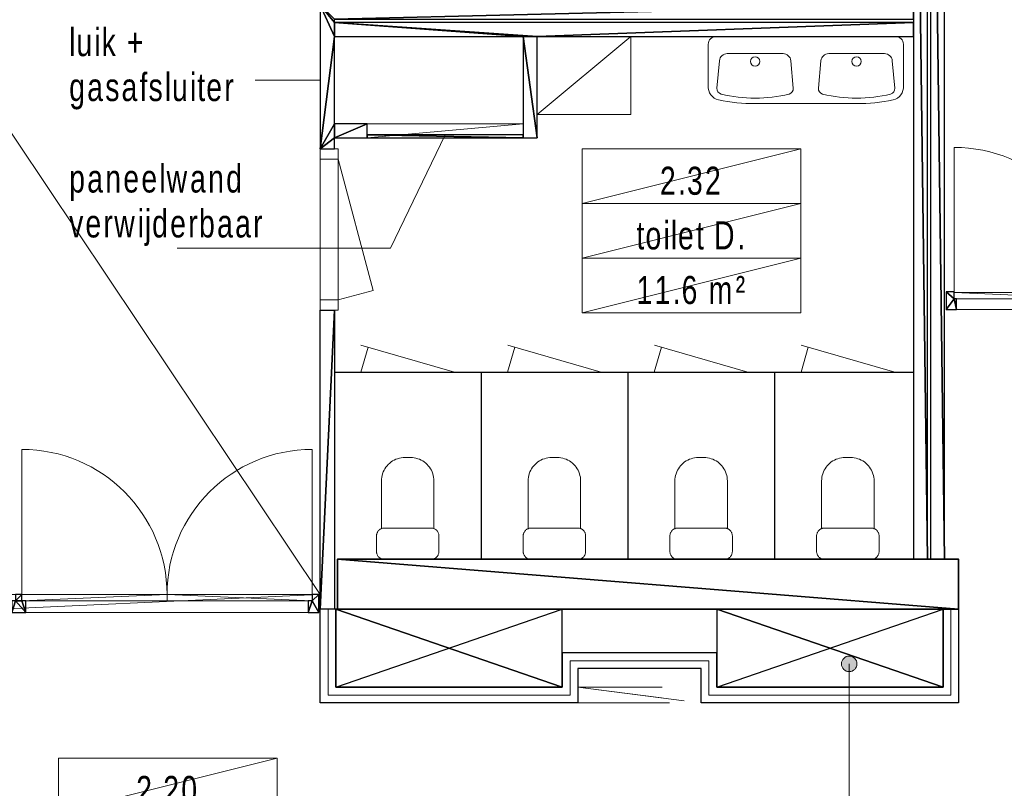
# Model space of a CAD drawing. Header units: millimetres. Extents: x -437 to 139813, y -473 to 90544.
# Tile 21 of 149: x 57887 to 64195, y 45827 to 50752. Entities that reach past the tile are written whole.
import ezdxf

# ---------------------------------------------------------------- set-up
doc = ezdxf.new("R2010")
doc.units = ezdxf.units.MM
doc.linetypes.add('DGN Style 2', pattern=[1144.760206, 686.856124, -457.904082])
for name, color, linetype, lineweight in [('059 Kader (tekening)', 253, 'Continuous', 13), ('19012-DO-laag 02 - 004 Ruimtenummers', 253, 'Continuous', 13), ('19012-DO-laag 02 - 004a ruimtenr+plafond hoogte', 253, 'Continuous', 13), ('19012-DO-laag 02 - 008 Sanitair - Keukeninrichting', 253, 'Continuous', 13), ('19012-DO-laag 02 - 032 Ramen - Deuren binnen', 253, 'Continuous', 13)]:
    doc.layers.add(name, color=color, linetype=linetype, lineweight=lineweight)
doc.layers.add('Xref', color=253, linetype='Continuous')
doc.styles.add('Arial 1.8 mm', font='arial.ttf', dxfattribs={"width": 0.722222, "height": 1.8})
doc.linetypes.add('isolatie(deken)', pattern='A,-0.5,[24,dgnlstyle-ags_linetypes_v8.shx,S=0.009524,R=0,X=0,Y=0],-0.5', length=1)

# ---------------------------------------------------------------- blocks, each defined once
blk = doc.blocks.new('AE1')
at = {"layer": '059 Kader (tekening)', "color": 12, "linetype": 'Continuous', "lineweight": 13}
mesh = blk.add_polyface(dxfattribs=at)
corners = [(0, 0), (1399, 0), (1399, 841), (0, 841)]
mesh.append_faces([[corners[k] for k in face] for face in [(3, 1, 2)]], dxfattribs={"vtx0": -1, "color": 12})
mesh.append_faces([[corners[k] for k in face] for face in [(3, 0, 1)]], dxfattribs={"vtx2": -1, "color": 12})
at = {"layer": '059 Kader (tekening)', "color": 12, "linetype": 'Continuous', "lineweight": 35}
mesh = blk.add_polyface(dxfattribs=at)
corners = [(10, 10), (1389, 10), (1389, 831), (10, 831)]
mesh.append_faces([[corners[k] for k in face] for face in [(0, 2, 3)]], dxfattribs={"vtx0": -1, "color": 12})
mesh.append_faces([[corners[k] for k in face] for face in [(1, 2, 0)]], dxfattribs={"vtx1": -1, "color": 12})
blk = doc.blocks.new('AM32-002')
at = {"color": 0, "linetype": 'ByBlock', "lineweight": -2}
blk.add_3dface([(67, 0), (67, 114), (0, 114), (0, 0)], dxfattribs=at)
blk = doc.blocks.new('WA 21')
at = {"layer": '19012-DO-laag 02 - 008 Sanitair - Keukeninrichting', "color": 254, "linetype": 'Continuous', "lineweight": 13}
for p, q in [((575, 0), (-575, 0)), ((-625, -315.9), (-625, -50)), ((625, -315.9), (625, -50)), ((-146.1, -110), (-503.9, -110)), ((503.9, -110), (146.1, -110)), ((-553.7, -155.6), (-569.4, -332)), ((-80.6, -332), (-96.3, -155.6)), ((96.3, -155.6), (80.6, -332)), ((569.4, -332), (553.7, -155.6)), ((325, -430), (-325, -430))]:
    blk.add_line(p, q, dxfattribs=at)
for centre in [(-325, -160), (325, -160)]:
    blk.add_circle(centre, 30, dxfattribs=at)
for centre, radius, start, end in [((-575, -50), 50, 90, 180), ((-503.9, -160), 50, 90.00003, 174.91646), ((-146.1, -160), 50, 5.08354, 89.99997), ((146.1, -160), 50, 90.00003, 174.91646), ((503.9, -160), 50, 5.08354, 89.99997), ((-540.3, -323.4), 85, 174.91654, 257.28776), ((-534.5, -335.1), 35, 174.91646, 256.44645), ((-325, 534.1), 929.1, 256.44641, 283.55359), ((-115.5, -335.1), 35, 283.55355, 5.08354), ((115.5, -335.1), 35, 174.91646, 256.44645), ((325, 534.1), 929.1, 256.44641, 283.55359), ((534.5, -335.1), 35, 283.55355, 5.08354), ((540.3, -323.4), 85, 282.71216, 5.08298), ((-335.6, 632.2), 1062.2, 257.86035, 270.57253), ((335.5, 632.2), 1062.3, 269.43353, 282.14506)]:
    blk.add_arc(centre, radius, start, end, dxfattribs=at)
at = {"layer": '19012-DO-laag 02 - 008 Sanitair - Keukeninrichting', "color": 254, "linetype": 'Continuous', "lineweight": 13, "extrusion": (0, 0, -1)}
blk.add_arc((-575, -50), 50, 90, 180, dxfattribs=at)
blk = doc.blocks.new('*U71')
at = {"layer": '19012-DO-laag 02 - 008 Sanitair - Keukeninrichting', "linetype": 'Continuous', "lineweight": 13, "flags": 128}
for points in [[(-276.1, 200), (-280, 199.9), (-283.9, 199.4), (-287.7, 198.7), (-291.5, 197.6), (-295.2, 196.2), (-298.8, 194.6), (-302.2, 192.7), (-305.4, 190.5), (-308.5, 188.1), (-311.4, 185.4), (-314.1, 182.5), (-316.5, 179.4), (-318.7, 176.2), (-320.6, 172.7), (-322.2, 169.2), (-323.6, 165.5), (-324.7, 161.7), (-325.4, 157.9), (-325.9, 154), (-326.1, 150), (-326.1, -150), (-325.9, -153.9), (-325.4, -157.8), (-324.7, -161.6), (-323.6, -165.4), (-322.2, -169.1), (-320.6, -172.7), (-318.7, -176.1), (-316.5, -179.4), (-314.1, -182.4), (-311.4, -185.3), (-308.5, -188), (-305.4, -190.4), (-302.2, -192.6), (-298.8, -194.5), (-295.2, -196.2), (-291.5, -197.5), (-287.7, -198.6), (-283.9, -199.4), (-280, -199.8), (-276.1, -200), (-176.1, -200), (-172.1, -199.8), (-168.2, -199.4), (-164.4, -198.6), (-160.6, -197.5), (-156.9, -196.2), (-153.4, -194.5), (-149.9, -192.6), (-146.7, -190.4), (-143.6, -188), (-140.7, -185.3), (-138, -182.4), (-135.6, -179.4), (-133.4, -176.1), (-131.5, -172.7), (-129.9, -169.1), (-128.5, -165.4), (-127.4, -161.6), (-126.7, -157.8), (-126.2, -153.9), (-126.1, -150), (-126.1, 150), (-126.2, 154), (-126.7, 157.9), (-127.4, 161.7), (-128.5, 165.5), (-129.9, 169.2), (-131.5, 172.7), (-133.4, 176.2), (-135.6, 179.4), (-138, 182.5), (-140.7, 185.4), (-143.6, 188.1), (-146.7, 190.5), (-149.9, 192.7), (-153.4, 194.6), (-156.9, 196.2), (-160.6, 197.6), (-164.4, 198.7), (-168.2, 199.4), (-172.1, 199.9), (-176.1, 200), (-276.1, 200)], [(-129.4, 168.1), (176.1, 168.1), (187.8, 167.6), (199.5, 166.2), (211.1, 163.9), (222.4, 160.7), (233.5, 156.7), (244.2, 151.7), (254.5, 146), (264.2, 139.4), (273.5, 132.1), (282.1, 124.1), (290.1, 115.5), (297.4, 106.3), (304, 96.5), (309.7, 86.2), (314.7, 75.5), (318.7, 64.4), (321.9, 53.1), (324.2, 41.5), (325.6, 29.9), (326.1, 18.1), (326.1, -18), (325.6, -29.8), (324.2, -41.5), (321.9, -53), (318.7, -64.4), (314.7, -75.4), (309.7, -86.1), (304, -96.4), (297.4, -106.2), (290.1, -115.4), (282.1, -124.1), (273.5, -132.1), (264.2, -139.4), (254.5, -145.9), (244.2, -151.7), (233.5, -156.6), (222.4, -160.7), (211.1, -163.9), (199.5, -166.2), (187.8, -167.6), (176.1, -168), (-129.4, -168)]]:
    blk.add_lwpolyline(points, dxfattribs=at)
blk = doc.blocks.new('*U77')
at = {"layer": '19012-DO-laag 02 - 004 Ruimtenummers', "linetype": 'Continuous', "lineweight": 13}
h = blk.add_hatch(color=256, dxfattribs=at)
edge = h.paths.add_edge_path()
edge.add_arc((-400, 0), 50, 0, 360)
blk.add_line((450, 0), (-400, 0), dxfattribs=at)
blk.add_circle((-400, 0), 50, dxfattribs=at)
blk = doc.blocks.new('ho-bi-ko-930')
at = {"layer": '19012-DO-laag 02 - 032 Ramen - Deuren binnen', "color": 143, "linetype": 'Continuous', "lineweight": 13}
blk.add_line((67, -114), (967, -114), dxfattribs=at)
at = {"layer": '19012-DO-laag 02 - 032 Ramen - Deuren binnen', "color": 143, "linetype": 'Continuous', "lineweight": 13, "extrusion": (0, 0, -1), "flags": 128}
blk.add_lwpolyline([(-52, -5), (-52, 925, 0.414214), (-982, -5)], format="xyb", dxfattribs=at)
at = {"layer": '19012-DO-laag 02 - 032 Ramen - Deuren binnen', "color": 143, "linetype": 'Continuous', "lineweight": 25}
mesh = blk.add_polyface(dxfattribs=at)
corners = [(0, 0), (0, -114), (67, -114), (67, -45), (52, -45), (52, 0)]
mesh.append_faces([[corners[k] for k in face] for face in [(0, 4, 5)]], dxfattribs={"vtx0": -1, "color": 143})
mesh.append_faces([[corners[k] for k in face] for face in [(2, 4, 1), (1, 4, 0)]], dxfattribs={"vtx0": -1, "vtx1": -1, "color": 143})
mesh.append_faces([[corners[k] for k in face] for face in [(3, 4, 2)]], dxfattribs={"vtx1": -1, "color": 143})
mesh = blk.add_polyface(dxfattribs=at)
corners = [(1034, 0), (1034, -114), (967, -114), (967, -45), (982, -45), (982, 0)]
mesh.append_faces([[corners[k] for k in face] for face in [(0, 4, 5)]], dxfattribs={"vtx0": -1, "color": 143})
mesh.append_faces([[corners[k] for k in face] for face in [(2, 4, 1), (1, 4, 0)]], dxfattribs={"vtx0": -1, "vtx1": -1, "color": 143})
mesh.append_faces([[corners[k] for k in face] for face in [(3, 4, 2)]], dxfattribs={"vtx1": -1, "color": 143})
at = {"layer": '19012-DO-laag 02 - 032 Ramen - Deuren binnen', "color": 143, "linetype": 'Continuous', "lineweight": 13}
mesh = blk.add_polyface(dxfattribs=at)
corners = [(52, -45), (982, -45), (982, -5), (52, -5)]
mesh.append_faces([[corners[k] for k in face] for face in [(3, 1, 2)]], dxfattribs={"vtx0": -1, "color": 143})
mesh.append_faces([[corners[k] for k in face] for face in [(3, 0, 1)]], dxfattribs={"vtx2": -1, "color": 143})
blk = doc.blocks.new('*U108')
at = {"layer": '19012-DO-laag 02 - 032 Ramen - Deuren binnen', "linetype": 'Continuous'}
for p, q in [((522, 1163), (-408, 1163)), ((522, -697), (-408, -697))]:
    blk.add_line(p, q, dxfattribs=at)
blk.add_arc((-408, 1163), 930, 270, 0, dxfattribs=at)
at = {"layer": '19012-DO-laag 02 - 032 Ramen - Deuren binnen', "linetype": 'Continuous', "extrusion": (0, 0, -1)}
blk.add_arc((408, -697), 930, 90, 180, dxfattribs=at)
at = {"layer": '19012-DO-laag 02 - 032 Ramen - Deuren binnen', "linetype": 'Continuous', "lineweight": 25}
mesh = blk.add_polyface(dxfattribs=at)
corners = [(-448, 1138), (-522, 1138), (-522, 1205), (-408, 1205), (-408, 1163), (-448, 1163)]
mesh.append_faces([[corners[k] for k in face] for face in [(1, 5, 0), (5, 3, 4)]], dxfattribs={"vtx0": -1})
mesh.append_faces([[corners[k] for k in face] for face in [(2, 5, 1), (3, 5, 2)]], dxfattribs={"vtx0": -1, "vtx1": -1})
at = {"layer": '19012-DO-laag 02 - 032 Ramen - Deuren binnen', "linetype": 'Continuous'}
mesh = blk.add_polyface(dxfattribs=at)
corners = [(-408, -1305.1), (-522, -1305.1), (-522, 1205), (-408, 1205)]
mesh.append_faces([[corners[k] for k in face] for face in [(3, 1, 2)]], dxfattribs={"vtx0": -1})
mesh.append_faces([[corners[k] for k in face] for face in [(3, 0, 1)]], dxfattribs={"vtx2": -1})
mesh = blk.add_polyface(dxfattribs=at)
corners = [(-408, 1163), (-448, 1163), (-448, 233), (-408, 233)]
mesh.append_faces([[corners[k] for k in face] for face in [(3, 1, 2)]], dxfattribs={"vtx0": -1})
mesh.append_faces([[corners[k] for k in face] for face in [(3, 0, 1)]], dxfattribs={"vtx2": -1})
mesh = blk.add_polyface(dxfattribs=at)
corners = [(-408, -697), (-448, -697), (-448, 233), (-408, 233)]
mesh.append_faces([[corners[k] for k in face] for face in [(3, 1, 2)]], dxfattribs={"vtx0": -1})
mesh.append_faces([[corners[k] for k in face] for face in [(3, 0, 1)]], dxfattribs={"vtx2": -1})
at = {"layer": '19012-DO-laag 02 - 032 Ramen - Deuren binnen', "linetype": 'Continuous', "lineweight": 25}
mesh = blk.add_polyface(dxfattribs=at)
corners = [(-522, -672), (-448, -672), (-448, -697), (-408, -697), (-408, -737), (-448, -737), (-448, -762), (-522, -762)]
mesh.append_faces([[corners[k] for k in face] for face in [(7, 5, 6), (2, 0, 1), (5, 3, 4)]], dxfattribs={"vtx0": -1})
mesh.append_faces([[corners[k] for k in face] for face in [(0, 5, 7)]], dxfattribs={"vtx0": -1, "vtx1": -1})
mesh.append_faces([[corners[k] for k in face] for face in [(5, 0, 2)]], dxfattribs={"vtx0": -1, "vtx1": -1, "vtx2": -1})
mesh.append_faces([[corners[k] for k in face] for face in [(5, 2, 3)]], dxfattribs={"vtx0": -1, "vtx2": -1})
mesh = blk.add_polyface(dxfattribs=at)
corners = [(-448, -1238.1), (-522, -1238.1), (-522, -1305.1), (-408, -1305.1), (-408, -1263.1), (-448, -1263.1)]
mesh.append_faces([[corners[k] for k in face] for face in [(1, 5, 0), (5, 3, 4)]], dxfattribs={"vtx0": -1})
mesh.append_faces([[corners[k] for k in face] for face in [(2, 5, 1), (3, 5, 2)]], dxfattribs={"vtx0": -1, "vtx1": -1})
blk = doc.blocks.new('ruimtenr 03_11')
at = {"layer": '19012-DO-laag 02 - 004 Ruimtenummers', "linetype": 'Continuous', "lineweight": 13, "char_height": 1.8, "attachment_point": 5, "style": 'Arial 1.8 mm'}
for s, insert, line_spacing_factor in [('\\H1x;\\W0.722222;\\T1.145;2.20', (7, -2.05), 0.6), ('\\H1x;\\W0.722222;\\T1.145;Verkeersruimte', (7, -6.53), 0.78)]:
    blk.add_mtext(s, dxfattribs=dict(at, insert=insert, line_spacing_factor=line_spacing_factor))
at = {"layer": '19012-DO-laag 02 - 004a ruimtenr+plafond hoogte', "linetype": 'Continuous', "lineweight": 13, "insert": (7, -11.05), "char_height": 1.8, "attachment_point": 5, "line_spacing_factor": 0.6, "style": 'Arial 1.8 mm'}
blk.add_mtext('\\H1x;\\W0.722222;\\T1.145;59.4 m²', dxfattribs=at)
at = {"layer": '19012-DO-laag 02 - 004 Ruimtenummers', "linetype": 'Continuous', "lineweight": 13}
mesh = blk.add_polyface(dxfattribs=at)
corners = [(0, 0), (14, 0), (14, -3.5), (0, -3.5)]
mesh.append_faces([[corners[k] for k in face] for face in [(3, 1, 2)]], dxfattribs={"vtx0": -1})
mesh.append_faces([[corners[k] for k in face] for face in [(3, 0, 1)]], dxfattribs={"vtx2": -1})
mesh = blk.add_polyface(dxfattribs=at)
corners = [(0, -3.5), (14, -3.5), (14, -9), (0, -9)]
mesh.append_faces([[corners[k] for k in face] for face in [(3, 1, 2)]], dxfattribs={"vtx0": -1})
mesh.append_faces([[corners[k] for k in face] for face in [(3, 0, 1)]], dxfattribs={"vtx2": -1})
at = {"layer": '19012-DO-laag 02 - 004a ruimtenr+plafond hoogte', "linetype": 'Continuous', "lineweight": 13}
mesh = blk.add_polyface(dxfattribs=at)
corners = [(0, -9), (14, -9), (14, -12.5), (0, -12.5)]
mesh.append_faces([[corners[k] for k in face] for face in [(3, 1, 2)]], dxfattribs={"vtx0": -1})
mesh.append_faces([[corners[k] for k in face] for face in [(3, 0, 1)]], dxfattribs={"vtx2": -1})
blk = doc.blocks.new('ruimtenr 01')
at = {"layer": '19012-DO-laag 02 - 004 Ruimtenummers', "linetype": 'Continuous', "lineweight": 13, "char_height": 1.8, "attachment_point": 5, "line_spacing_factor": 0.6, "style": 'Arial 1.8 mm'}
for s, insert in [('\\H1x;\\W0.722222;\\T1.145;2.32', (7, -2.05)), ('\\H1x;\\W0.722222;\\T1.145;toilet D.', (7, -5.55))]:
    blk.add_mtext(s, dxfattribs=dict(at, insert=insert))
at = {"layer": '19012-DO-laag 02 - 004a ruimtenr+plafond hoogte', "linetype": 'Continuous', "lineweight": 13, "insert": (7, -9.05), "char_height": 1.8, "attachment_point": 5, "line_spacing_factor": 0.6, "style": 'Arial 1.8 mm'}
blk.add_mtext('\\H1x;\\W0.722222;\\T1.145;11.6 m²', dxfattribs=at)
at = {"layer": '19012-DO-laag 02 - 004 Ruimtenummers', "linetype": 'Continuous', "lineweight": 13}
mesh = blk.add_polyface(dxfattribs=at)
corners = [(0, 0), (14, 0), (14, -3.5), (0, -3.5)]
mesh.append_faces([[corners[k] for k in face] for face in [(3, 1, 2)]], dxfattribs={"vtx0": -1})
mesh.append_faces([[corners[k] for k in face] for face in [(3, 0, 1)]], dxfattribs={"vtx2": -1})
mesh = blk.add_polyface(dxfattribs=at)
corners = [(0, -3.5), (14, -3.5), (14, -7), (0, -7)]
mesh.append_faces([[corners[k] for k in face] for face in [(3, 1, 2)]], dxfattribs={"vtx0": -1})
mesh.append_faces([[corners[k] for k in face] for face in [(3, 0, 1)]], dxfattribs={"vtx2": -1})
at = {"layer": '19012-DO-laag 02 - 004a ruimtenr+plafond hoogte', "linetype": 'Continuous', "lineweight": 13}
mesh = blk.add_polyface(dxfattribs=at)
corners = [(0, -7), (14, -7), (14, -10.5), (0, -10.5)]
mesh.append_faces([[corners[k] for k in face] for face in [(3, 1, 2)]], dxfattribs={"vtx0": -1})
mesh.append_faces([[corners[k] for k in face] for face in [(3, 0, 1)]], dxfattribs={"vtx2": -1})

msp = doc.modelspace()

# ---------------------------------------------------------------- linework, layer by layer
at = {"layer": 'Xref', "linetype": 'Continuous', "lineweight": 13}
for p, q in [((59813.1, 50364.2), (59395.4, 50364.2)), ((59813.1, 49857.2), (59813.1, 48957)), ((59927.1, 49857.2), (59927.1, 48957)), ((59927.1, 49857.2), (60152.2, 49017.3)), ((60152.2, 49017.3), (59927.1, 48957)), ((60073.1, 48494.2), (60119.1, 48653.8)), ((60673.1, 48494.2), (60073.7, 48666.9)), ((61013.1, 48494.2), (61059.1, 48653.8)), ((61613.1, 48494.2), (61013.7, 48666.9)), ((61953.1, 48494.2), (61999.1, 48653.8)), ((62553.1, 48494.2), (61953.7, 48666.9)), ((62893.1, 48494.2), (62939.1, 48653.8)), ((63493.1, 48494.2), (62893.7, 48666.9))]:
    msp.add_line(p, q, dxfattribs=at)
at = {"layer": 'Xref', "linetype": 'Continuous', "lineweight": 25}
for p, q in [((60843.1, 48494.2), (60843.1, 47294.2)), ((61783.1, 48494.2), (61783.1, 47294.2)), ((62723.1, 48494.2), (62723.1, 47294.2)), ((59913.1, 46974.2), (59813.1, 46974.2)), ((63803, 46974.2), (63903, 46974.2))]:
    msp.add_line(p, q, dxfattribs=at)
at = {"layer": 'Xref'}
for p, q in [((59913.1, 46474.2), (61363.5, 46974.2)), ((61363.5, 46474.2), (59913.1, 46974.2)), ((62352.9, 46474.2), (63803.3, 46974.2)), ((63803.3, 46474.2), (62352.9, 46974.2))]:
    msp.add_line(p, q, dxfattribs=at)
at = {"layer": 'Xref', "linetype": 'Continuous', "lineweight": 13, "flags": 128}
msp.add_lwpolyline([(58896.8, 49287.6), (59119, 49287.6), (60263.3, 49287.6), (60613.1, 50014.2)], dxfattribs=at)
at = {"layer": 'Xref', "linetype": 'Continuous', "lineweight": 25, "flags": 128}
for points in [[(59903.1, 48494.2), (59903.1, 48494.2), (63613.1, 48494.2)], [(63903, 46974.2), (63903, 46374.2), (62252.9, 46374.2), (62252.9, 46594.4), (61463.5, 46594.4), (61463.5, 46374.2), (59813.1, 46374.2), (59813.1, 46974.2)], [(63803, 46974.2), (63803, 46474.2), (62352.9, 46474.2), (62352.9, 46694.4), (61363.5, 46694.4), (61363.5, 46474.2), (59913.1, 46474.2), (59913.1, 46974.2)]]:
    msp.add_lwpolyline(points, dxfattribs=at)
at = {"layer": 'Xref', "linetype": 'isolatie(deken)', "lineweight": 13, "ltscale": 100, "flags": 128}
msp.add_lwpolyline([(63853, 46974.2), (63853, 46424.2), (62302.9, 46424.2), (62302.9, 46644.4), (61413.5, 46644.4), (61413.5, 46424.2), (59863.1, 46424.2), (59863.1, 46974.2)], dxfattribs=at)

# ---------------------------------------------------------------- block references
at = {"layer": 'Xref', "linetype": 'Continuous', "lineweight": 35, "xscale": 100, "yscale": 100, "zscale": 100}
msp.add_blockref('AE1', (-87, 6444.2), dxfattribs=at)
at = {"layer": 'Xref', "linetype": 'Continuous', "lineweight": 13}
msp.add_blockref('WA 21', (62924.1, 50644.2), dxfattribs=at)
at = {"layer": 'Xref', "linetype": 'Continuous', "lineweight": 13, "extrusion": (0, 0, -1)}
for name, p, rotation in [('AM32-002', (-59927.1, 49924.2), 270), ('AM32-002', (-59927.1, 48957), 270), ('*U71', (-60373.1, 47620.3), 90), ('*U71', (-63193.1, 47620.3), 90)]:
    msp.add_blockref(name, p, dxfattribs=dict(at, rotation=rotation))
at = {"layer": 'Xref', "linetype": 'Continuous', "lineweight": 13, "xscale": 100, "yscale": 100, "zscale": 100}
for name, p in [('ruimtenr 01', (61491.4, 49923.6)), ('ruimtenr 03_11', (58136, 46019.7))]:
    msp.add_blockref(name, p, dxfattribs=at)
at = {"layer": 'Xref', "linetype": 'Continuous', "lineweight": 25}
msp.add_blockref('ho-bi-ko-930', (63823.1, 49008.2), dxfattribs=at)
at = {"layer": 'Xref', "linetype": 'Continuous', "extrusion": (0, 0, -1), "rotation": 90}
msp.add_blockref('*U108', (-58598.1, 47476.2), dxfattribs=at)
at = {"layer": 'Xref', "linetype": 'Continuous', "lineweight": 13}
for name, p, rotation in [('*U71', (61313.1, 47620.3), 90), ('*U71', (62253.1, 47620.3), 90), ('*U77', (63201.7, 46224.2), 270)]:
    msp.add_blockref(name, p, dxfattribs=dict(at, rotation=rotation))

# ---------------------------------------------------------------- texts
at = {"layer": 'Xref', "linetype": 'Continuous', "lineweight": 13, "char_height": 180, "attachment_point": 7, "line_spacing_factor": 0.96, "style": 'Arial 1.8 mm'}
for s, insert in [('\\H1x;\\W0.722222;\\T1.145;luik +\\Pgasafsluiter', (58204.3, 50176.1)), ('\\H1x;\\W0.722222;\\T1.145;paneelwand\\Pverwijderbaar', (58204.3, 49302.1))]:
    msp.add_mtext(s, dxfattribs=dict(at, insert=insert))

# ---------------------------------------------------------------- meshes
at = {"layer": 'Xref', "linetype": 'Continuous', "lineweight": 13, "transparency": 33554559}
mesh = msp.add_polyface(dxfattribs=at)
corners = [(41563, 60314.2), (39048, 60314.2), (39048, 57659.2), (39063, 57659.2), (39063, 55884.2), (40698, 55884.2), (40698, 57534.2), (46403, 57534.2), (46403, 51254.2), (44823, 51254.2), (44823, 49909.2), (44838, 49909.2), (44838, 49604.2), (48763, 49604.2), (48763, 54894.2), (56663, 54894.2), (56663, 54894.2), (56663, 54194.2), (56575.5, 54194.2), (56575.5, 50844.2), (57283, 50844.2), (57283, 47068.2), (59813.1, 47068.2), (59813.1, 54894.2), (60263, 54894.2), (60263, 57774.2), (60093, 57774.2), (60093, 58127.2), (60233, 58127.2), (60233, 58247.2), (60263, 58247.2), (60263, 59147.2), (60233, 59147.2), (60233, 59267.2), (60093, 59267.2), (60093, 59794.2), (41563, 59794.2)]
mesh.append_faces([[corners[k] for k in face] for face in [(26, 24, 25), (22, 20, 21), (19, 17, 18), (3, 1, 2), (29, 27, 28), (1, 36, 0), (6, 4, 5), (34, 32, 33), (31, 29, 30), (11, 9, 10)]], dxfattribs={"vtx0": -1})
mesh.append_faces([[corners[k] for k in face] for face in [(12, 8, 11), (13, 8, 12), (8, 14, 7), (20, 17, 19), (17, 23, 15), (32, 29, 31), (4, 6, 3)]], dxfattribs={"vtx0": -1, "vtx1": -1})
mesh.append_faces([[corners[k] for k in face] for face in [(7, 14, 35), (26, 15, 23), (15, 27, 34), (20, 23, 17), (1, 3, 6), (1, 6, 36), (34, 27, 32), (27, 29, 32)]], dxfattribs={"vtx0": -1, "vtx1": -1, "vtx2": -1})
mesh.append_faces([[corners[k] for k in face] for face in [(8, 13, 14), (11, 8, 9), (35, 14, 15), (15, 26, 27), (26, 23, 24), (20, 22, 23), (15, 34, 35), (7, 35, 36), (36, 6, 7)]], dxfattribs={"vtx0": -1, "vtx2": -1})
at = {"layer": 'Xref', "linetype": 'Continuous', "lineweight": 25}
mesh = msp.add_polyface(dxfattribs=at)
corners = [(63703.1, 54194.2), (63613.1, 54194.2), (63613.1, 47294.2), (63703.1, 47294.2)]
mesh.append_faces([[corners[k] for k in face] for face in [(3, 1, 2)]], dxfattribs={"vtx0": -1})
mesh.append_faces([[corners[k] for k in face] for face in [(3, 0, 1)]], dxfattribs={"vtx2": -1})
mesh = msp.add_polyface(dxfattribs=at)
corners = [(63723.1, 47294.2), (63813.1, 47294.2), (63813.1, 54194.2), (63723.1, 54194.2)]
mesh.append_faces([[corners[k] for k in face] for face in [(3, 1, 2)]], dxfattribs={"vtx0": -1})
mesh.append_faces([[corners[k] for k in face] for face in [(3, 0, 1)]], dxfattribs={"vtx2": -1})
mesh = msp.add_polyface(dxfattribs=at)
corners = [(63613.1, 50734.2), (59903.1, 50734.2), (59903.1, 50754.2), (63613.1, 50754.2), (63613.1, 50844.2), (59813.1, 50844.2), (59813.1, 49924.2), (59903.1, 49924.2), (59903.1, 49994.2), (60113.1, 49994.2), (60113.1, 50084.2), (59903.1, 50084.2), (59903.1, 50644.2), (61113.1, 50644.2), (61113.1, 49994.2), (61203.1, 49994.2), (61203.1, 50644.2), (63613.1, 50644.2)]
mesh.append_faces([[corners[k] for k in face] for face in [(4, 2, 3), (15, 13, 14), (0, 16, 17), (10, 8, 9)]], dxfattribs={"vtx0": -1})
mesh.append_faces([[corners[k] for k in face] for face in [(11, 8, 10), (6, 12, 5), (1, 16, 0), (5, 2, 4)]], dxfattribs={"vtx0": -1, "vtx1": -1})
mesh.append_faces([[corners[k] for k in face] for face in [(6, 8, 11), (5, 12, 1), (1, 13, 16)]], dxfattribs={"vtx0": -1, "vtx1": -1, "vtx2": -1})
mesh.append_faces([[corners[k] for k in face] for face in [(6, 11, 12), (1, 12, 13), (5, 1, 2), (13, 15, 16)]], dxfattribs={"vtx0": -1, "vtx2": -1})
mesh.append_faces([[corners[k] for k in face] for face in [(7, 8, 6)]], dxfattribs={"vtx1": -1})
at = {"layer": 'Xref', "linetype": 'Continuous', "lineweight": 13}
mesh = msp.add_polyface(dxfattribs=at)
corners = [(61203.1, 50644.2), (61203.1, 50144.2), (61803.1, 50144.2), (61803.1, 50644.2)]
mesh.append_faces([[corners[k] for k in face] for face in [(3, 1, 2)]], dxfattribs={"vtx0": -1})
mesh.append_faces([[corners[k] for k in face] for face in [(3, 0, 1)]], dxfattribs={"vtx2": -1})
mesh = msp.add_polyface(dxfattribs=at)
corners = [(61113.1, 49994.2), (60113.1, 49994.2), (60113.1, 50084.2), (61113.1, 50084.2)]
mesh.append_faces([[corners[k] for k in face] for face in [(3, 1, 2)]], dxfattribs={"vtx0": -1})
mesh.append_faces([[corners[k] for k in face] for face in [(3, 0, 1)]], dxfattribs={"vtx2": -1})
at = {"layer": 'Xref', "linetype": 'Continuous', "lineweight": 25}
mesh = msp.add_polyface(dxfattribs=at)
corners = [(60113.1, 49994.2), (61113.1, 49994.2), (61113.1, 50014.2), (60113.1, 50014.2)]
mesh.append_faces([[corners[k] for k in face] for face in [(3, 1, 2)]], dxfattribs={"vtx0": -1})
mesh.append_faces([[corners[k] for k in face] for face in [(3, 0, 1)]], dxfattribs={"vtx2": -1})
mesh = msp.add_polyface(dxfattribs=at)
corners = [(59903.1, 46974.2), (59813.1, 46974.2), (59813.1, 48890.2), (59903.1, 48890.2)]
mesh.append_faces([[corners[k] for k in face] for face in [(3, 1, 2)]], dxfattribs={"vtx0": -1})
mesh.append_faces([[corners[k] for k in face] for face in [(3, 0, 1)]], dxfattribs={"vtx2": -1})
at = {"layer": 'Xref', "linetype": 'Continuous', "lineweight": 35}
mesh = msp.add_polyface(dxfattribs=at)
corners = [(63903, 47294.2), (59923, 47294.2), (59923, 46974.2), (63903, 46974.2)]
mesh.append_faces([[corners[k] for k in face] for face in [(3, 1, 2)]], dxfattribs={"vtx0": -1})
mesh.append_faces([[corners[k] for k in face] for face in [(3, 0, 1)]], dxfattribs={"vtx2": -1})
at = {"layer": 'Xref'}
mesh = msp.add_polyface(dxfattribs=at)
corners = [(59913.1, 46474.2), (61363.5, 46474.2), (61363.5, 46974.2), (59913.1, 46974.2)]
mesh.append_faces([[corners[k] for k in face] for face in [(3, 1, 2)]], dxfattribs={"vtx0": -1})
mesh.append_faces([[corners[k] for k in face] for face in [(3, 0, 1)]], dxfattribs={"vtx2": -1})
mesh = msp.add_polyface(dxfattribs=at)
corners = [(62352.9, 46474.2), (63803, 46474.2), (63803, 46974.2), (62352.9, 46974.2)]
mesh.append_faces([[corners[k] for k in face] for face in [(3, 1, 2)]], dxfattribs={"vtx0": -1})
mesh.append_faces([[corners[k] for k in face] for face in [(3, 0, 1)]], dxfattribs={"vtx2": -1})
at = {"layer": 'Xref', "linetype": 'DGN Style 2', "lineweight": 13}
mesh = msp.add_polyface(dxfattribs=at)
corners = [(61463.5, 46374.2), (62252.9, 46374.2), (62252.9, 46474.2), (61463.5, 46474.2)]
mesh.append_faces([[corners[k] for k in face] for face in [(3, 1, 2)]], dxfattribs={"vtx0": -1})
mesh.append_faces([[corners[k] for k in face] for face in [(3, 0, 1)]], dxfattribs={"vtx2": -1})

doc.saveas('drawing.dxf')
